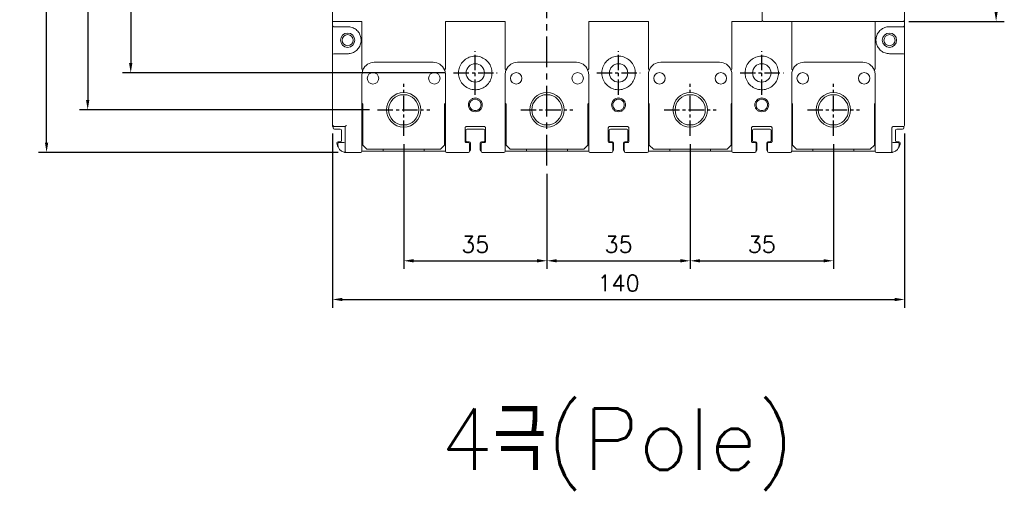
# Model space of a CAD drawing. Extents: x -408 to 2710, y -907 to 1735.
# Tile 9 of 16: x 208 to 449, y 1310 to 1424. Entities that reach past the tile are written whole.
import ezdxf

# ---------------------------------------------------------------- set-up
doc = ezdxf.new("R2010")
doc.units = 0
doc.header["$LTSCALE"] = 3
doc.header["$MEASUREMENT"] = 0
doc.linetypes.add('CENTER', pattern=[2, 1.25, -0.25, 0.25, -0.25])
doc.layers.get('0').update_dxf_attribs({"linetype": 'CONTINUOUS'})
doc.layers.get('Defpoints').update_dxf_attribs({"linetype": 'CONTINUOUS'})
doc.layers.add('cen', color=1, linetype='CENTER')
doc.layers.add('di', color=3, linetype='CONTINUOUS')
doc.styles.add('KIM', font='ROMANS.shx', dxfattribs={"height": 5, "bigfont": 'GSG1.shx'})
doc.styles.get("Standard").update_dxf_attribs({"font": 'romans.shx', "height": 4, "bigfont": 'ghs.shx'})
doc.dimstyles.new('STANDARD$0', dxfattribs={"dimtxt": 5, "dimasz": 5, "dimexe": 1, "dimexo": 2, "dimgap": 2, "dimtad": 1, "dimdec": 4, "dimzin": 12, "dimdsep": 46, "dimtxsty": 'KIM', "dimcen": -1, "dimdle": 0.1, "dimadec": 0, "dimazin": 0, "dimtfac": 1, "dimtdec": 4, "dimtmove": 0, "dimatfit": 3, "dimfxl": 0, "dimtolj": 1, "dimtzin": 0, "dimarcsym": 0})

# ---------------------------------------------------------------- blocks, each defined once
blk = doc.blocks.new('*D12')
at = {"layer": 'Defpoints', "color": 0}
for p in [(301.79, 1395.56), (336.79, 1388.31), (336.79, 1365.08)]:
    blk.add_point(p, dxfattribs=at)
at = {"layer": 'di'}
for p, q in [((301.79, 1393.56), (301.79, 1363.08)), ((336.79, 1386.31), (336.79, 1363.08)), ((304.19, 1365.08), (334.39, 1365.08))]:
    blk.add_line(p, q, dxfattribs=at)
for points in [[(304.19, 1365.48), (304.19, 1364.68), (301.79, 1365.08)], [(334.39, 1365.48), (334.39, 1364.68), (336.79, 1365.08)]]:
    blk.add_solid(points, dxfattribs=at)
at = {"layer": 'di', "insert": (319.29, 1369.08), "char_height": 4, "attachment_point": 5}
blk.add_mtext('\\A1;35', dxfattribs=at)
blk = doc.blocks.new('*D13')
at = {"layer": 'Defpoints', "color": 0}
for p in [(371.79, 1395.56), (336.79, 1365.08), (371.79, 1365.08)]:
    blk.add_point(p, dxfattribs=at)
at = {"layer": 'di'}
for p, q in [((371.79, 1393.56), (371.79, 1363.08)), ((339.19, 1365.08), (369.39, 1365.08))]:
    blk.add_line(p, q, dxfattribs=at)
for points in [[(339.19, 1365.48), (339.19, 1364.68), (336.79, 1365.08)], [(369.39, 1365.48), (369.39, 1364.68), (371.79, 1365.08)]]:
    blk.add_solid(points, dxfattribs=at)
at = {"layer": 'di', "insert": (354.29, 1369.08), "char_height": 4, "attachment_point": 5}
blk.add_mtext('\\A1;35', dxfattribs=at)
blk = doc.blocks.new('*D14')
at = {"layer": 'Defpoints', "color": 0}
for p in [(284.39, 1398.13), (424.19, 1398.13), (424.19, 1355.63)]:
    blk.add_point(p, dxfattribs=at)
at = {"layer": 'di'}
for p, q in [((284.39, 1396.13), (284.39, 1353.63)), ((424.19, 1396.13), (424.19, 1353.63)), ((286.79, 1355.63), (421.79, 1355.63))]:
    blk.add_line(p, q, dxfattribs=at)
for points in [[(286.79, 1356.03), (286.79, 1355.23), (284.39, 1355.63)], [(421.79, 1356.03), (421.79, 1355.23), (424.19, 1355.63)]]:
    blk.add_solid(points, dxfattribs=at)
at = {"layer": 'di', "insert": (354.29, 1359.63), "char_height": 4, "attachment_point": 5}
blk.add_mtext('\\A1;140', dxfattribs=at)
blk = doc.blocks.new('*D15')
at = {"layer": 'Defpoints', "color": 0}
for p in [(406.79, 1395.56), (371.79, 1365.08), (406.79, 1365.08)]:
    blk.add_point(p, dxfattribs=at)
at = {"layer": 'di'}
for p, q in [((406.79, 1393.56), (406.79, 1363.08)), ((374.19, 1365.08), (404.39, 1365.08))]:
    blk.add_line(p, q, dxfattribs=at)
for points in [[(374.19, 1365.48), (374.19, 1364.68), (371.79, 1365.08)], [(404.39, 1365.48), (404.39, 1364.68), (406.79, 1365.08)]]:
    blk.add_solid(points, dxfattribs=at)
at = {"layer": 'di', "insert": (389.29, 1369.08), "char_height": 4, "attachment_point": 5}
blk.add_mtext('\\A1;35', dxfattribs=at)
blk = doc.blocks.new('*D61')
at = {"layer": 'Defpoints', "color": 0}
for p in [(423.23, 1524.33), (423.23, 1423.53), (446.54, 1423.53)]:
    blk.add_point(p, dxfattribs=at)
at = {"layer": 'di'}
for p, q in [((425.23, 1524.33), (448.54, 1524.33)), ((446.54, 1521.93), (446.54, 1425.93)), ((425.23, 1423.53), (448.54, 1423.53))]:
    blk.add_line(p, q, dxfattribs=at)
for points in [[(446.14, 1521.93), (446.94, 1521.93), (446.54, 1524.33)], [(446.14, 1425.93), (446.94, 1425.93), (446.54, 1423.53)]]:
    blk.add_solid(points, dxfattribs=at)
at = {"layer": 'di', "insert": (442.54, 1473.93), "char_height": 4, "attachment_point": 5, "rotation": 90}
blk.add_mtext('\\A1;100', dxfattribs=at)
blk = doc.blocks.new('*D74')
at = {"layer": 'Defpoints', "color": 0}
for p in [(214.53, 1556.33), (287.79, 1556.33), (287.79, 1391.53)]:
    blk.add_point(p, dxfattribs=at)
at = {"layer": 'di'}
for p, q in [((285.79, 1556.33), (212.53, 1556.33)), ((214.53, 1393.93), (214.53, 1553.93)), ((285.79, 1391.53), (212.53, 1391.53))]:
    blk.add_line(p, q, dxfattribs=at)
for points in [[(214.13, 1553.93), (214.93, 1553.93), (214.53, 1556.33)], [(214.13, 1393.93), (214.93, 1393.93), (214.53, 1391.53)]]:
    blk.add_solid(points, dxfattribs=at)
at = {"layer": 'di', "insert": (210.53, 1473.93), "char_height": 4, "attachment_point": 5, "rotation": 90}
blk.add_mtext('\\A1;165', dxfattribs=at)
blk = doc.blocks.new('*D72')
at = {"layer": 'Defpoints', "color": 0}
for p in [(313.98, 1536.93), (235.09, 1410.93), (313.98, 1410.93)]:
    blk.add_point(p, dxfattribs=at)
at = {"layer": 'di'}
for p, q in [((311.98, 1536.93), (233.09, 1536.93)), ((235.09, 1534.53), (235.09, 1413.33)), ((311.98, 1410.93), (233.09, 1410.93))]:
    blk.add_line(p, q, dxfattribs=at)
for points in [[(234.69, 1534.53), (235.49, 1534.53), (235.09, 1536.93)], [(234.69, 1413.33), (235.49, 1413.33), (235.09, 1410.93)]]:
    blk.add_solid(points, dxfattribs=at)
at = {"layer": 'di', "insert": (231.09, 1473.93), "char_height": 4, "attachment_point": 5, "rotation": 90}
blk.add_mtext('\\A1;126', dxfattribs=at)
blk = doc.blocks.new('*D73')
at = {"layer": 'Defpoints', "color": 0}
for p in [(295.42, 1545.93), (224.58, 1401.93), (295.42, 1401.93)]:
    blk.add_point(p, dxfattribs=at)
at = {"layer": 'di'}
for p, q in [((293.42, 1545.93), (222.58, 1545.93)), ((224.58, 1543.53), (224.58, 1404.33)), ((293.42, 1401.93), (222.58, 1401.93))]:
    blk.add_line(p, q, dxfattribs=at)
for points in [[(224.18, 1543.53), (224.98, 1543.53), (224.58, 1545.93)], [(224.18, 1404.33), (224.98, 1404.33), (224.58, 1401.93)]]:
    blk.add_solid(points, dxfattribs=at)
at = {"layer": 'di', "insert": (220.58, 1473.93), "char_height": 4, "attachment_point": 5, "rotation": 90}
blk.add_mtext('\\A1;144', dxfattribs=at)

msp = doc.modelspace()

# ---------------------------------------------------------------- linework, layer by layer
at = {"color": 7, "linetype": 'Continuous', "lineweight": 15}
for p, q in [((389.385, 1423.831), (389.385, 1454.131)), ((284.385, 1423.531), (284.385, 1447.943)), ((424.185, 1447.919), (424.185, 1423.831)), ((284.385, 1422.531), (284.385, 1423.531)), ((284.385, 1423.531), (284.654, 1423.531)), ((284.385, 1422.531), (284.385, 1415.331)), ((284.654, 1423.531), (291.585, 1423.531)), ((288.085, 1422.231), (284.685, 1422.231)), ((291.585, 1423.531), (291.585, 1419.902)), ((311.985, 1423.531), (311.985, 1411.906)), ((311.985, 1423.531), (326.585, 1423.531)), ((326.585, 1423.531), (326.585, 1411.906)), ((346.985, 1423.531), (346.985, 1411.906)), ((346.985, 1423.531), (361.585, 1423.531)), ((361.585, 1423.531), (361.585, 1411.906)), ((381.985, 1423.531), (381.985, 1411.906)), ((381.985, 1423.531), (389.385, 1423.531)), ((389.385, 1423.531), (389.385, 1423.831)), ((420.685, 1423.531), (389.685, 1423.531)), ((396.585, 1423.531), (396.585, 1411.906)), ((416.985, 1423.531), (416.985, 1419.902)), ((423.885, 1422.231), (420.485, 1422.231)), ((423.885, 1423.531), (420.685, 1423.531)), ((424.185, 1423.831), (424.185, 1422.531)), ((424.185, 1415.331), (424.185, 1422.531)), ((291.585, 1419.902), (291.585, 1417.961)), ((416.985, 1419.902), (416.985, 1417.961)), ((291.585, 1417.961), (291.585, 1411.906)), ((416.985, 1417.961), (416.985, 1411.906)), ((284.385, 1397.833), (284.385, 1415.331)), ((284.685, 1415.631), (288.085, 1415.631)), ((420.485, 1415.631), (423.885, 1415.631)), ((424.185, 1415.331), (424.185, 1398.131)), ((308.985, 1413.531), (294.585, 1413.531)), ((343.985, 1413.531), (329.585, 1413.531)), ((378.985, 1413.531), (364.585, 1413.531)), ((413.985, 1413.531), (399.585, 1413.531)), ((291.585, 1410.531), (291.585, 1393.531)), ((311.985, 1393.531), (311.985, 1410.531)), ((326.585, 1410.531), (326.585, 1393.531)), ((346.985, 1393.531), (346.985, 1410.531)), ((361.585, 1410.531), (361.585, 1393.531)), ((381.985, 1393.531), (381.985, 1410.531)), ((396.585, 1410.531), (396.585, 1393.531)), ((416.985, 1393.531), (416.985, 1410.531)), ((291.585, 1403.531), (291.785, 1403.331)), ((291.785, 1393.331), (291.785, 1403.331)), ((311.785, 1403.331), (311.985, 1403.531)), ((311.785, 1403.331), (311.785, 1393.331)), ((326.585, 1403.531), (326.785, 1403.331)), ((326.785, 1393.331), (326.785, 1403.331)), ((346.785, 1403.331), (346.985, 1403.531)), ((346.785, 1403.331), (346.785, 1393.331)), ((361.585, 1403.531), (361.785, 1403.331)), ((361.785, 1393.331), (361.785, 1403.331)), ((381.785, 1403.331), (381.985, 1403.531)), ((381.785, 1403.331), (381.785, 1393.331)), ((396.585, 1403.531), (396.785, 1403.331)), ((396.785, 1393.331), (396.785, 1403.331)), ((416.785, 1403.331), (416.985, 1403.531)), ((416.785, 1403.331), (416.785, 1393.331)), ((287.485, 1397.831), (284.385, 1397.831)), ((284.585, 1397.831), (284.585, 1397.531)), ((287.485, 1393.531), (287.485, 1397.831)), ((321.485, 1397.831), (317.085, 1397.831)), ((356.485, 1397.831), (352.085, 1397.831)), ((391.485, 1397.831), (387.085, 1397.831)), ((423.885, 1397.831), (421.385, 1397.831)), ((423.985, 1397.531), (423.985, 1397.848)), ((284.885, 1397.231), (286.285, 1397.231)), ((286.585, 1394.431), (286.585, 1396.931)), ((316.785, 1397.531), (316.785, 1394.231)), ((316.985, 1396.931), (316.985, 1394.431)), ((317.285, 1397.231), (321.285, 1397.231)), ((321.585, 1394.431), (321.585, 1396.931)), ((321.785, 1394.231), (321.785, 1397.531)), ((351.785, 1397.531), (351.785, 1394.231)), ((351.985, 1396.931), (351.985, 1394.431)), ((352.285, 1397.231), (356.285, 1397.231)), ((356.585, 1394.431), (356.585, 1396.931)), ((356.785, 1394.231), (356.785, 1397.531)), ((386.785, 1397.531), (386.785, 1394.231)), ((386.985, 1396.931), (386.985, 1394.431)), ((387.285, 1397.231), (391.285, 1397.231)), ((391.585, 1394.431), (391.585, 1396.931)), ((391.785, 1394.231), (391.785, 1397.531)), ((421.085, 1397.531), (421.085, 1393.531)), ((421.985, 1396.931), (421.985, 1394.431)), ((422.285, 1397.231), (423.685, 1397.231)), ((285.685, 1393.531), (285.685, 1393.631)), ((285.785, 1394.131), (286.285, 1394.131)), ((285.985, 1393.931), (287.185, 1393.931)), ((291.785, 1393.331), (292.785, 1392.331)), ((310.785, 1392.331), (311.785, 1393.331)), ((317.085, 1393.931), (317.585, 1393.931)), ((317.285, 1394.131), (317.785, 1394.131)), ((317.885, 1393.631), (317.885, 1393.531)), ((318.085, 1393.831), (318.085, 1392.131)), ((320.485, 1392.131), (320.485, 1393.831)), ((320.685, 1393.531), (320.685, 1393.631)), ((320.785, 1394.131), (321.285, 1394.131)), ((320.985, 1393.931), (321.485, 1393.931)), ((326.785, 1393.331), (327.785, 1392.331)), ((345.785, 1392.331), (346.785, 1393.331)), ((352.085, 1393.931), (352.585, 1393.931)), ((352.285, 1394.131), (352.785, 1394.131)), ((352.885, 1393.631), (352.885, 1393.531)), ((353.085, 1393.831), (353.085, 1392.131)), ((355.485, 1392.131), (355.485, 1393.831)), ((355.685, 1393.531), (355.685, 1393.631)), ((355.785, 1394.131), (356.285, 1394.131)), ((355.985, 1393.931), (356.485, 1393.931)), ((361.785, 1393.331), (362.785, 1392.331)), ((380.785, 1392.331), (381.785, 1393.331)), ((387.085, 1393.931), (387.585, 1393.931)), ((387.285, 1394.131), (387.785, 1394.131)), ((387.885, 1393.631), (387.885, 1393.531)), ((388.085, 1393.831), (388.085, 1392.131)), ((390.485, 1392.131), (390.485, 1393.831)), ((390.685, 1393.531), (390.685, 1393.631)), ((390.785, 1394.131), (391.285, 1394.131)), ((390.985, 1393.931), (391.485, 1393.931)), ((396.785, 1393.331), (397.785, 1392.331)), ((415.785, 1392.331), (416.785, 1393.331)), ((421.385, 1393.931), (422.585, 1393.931)), ((422.285, 1394.131), (422.785, 1394.131)), ((422.885, 1393.631), (422.885, 1393.531)), ((291.285, 1391.531), (287.785, 1391.531)), ((296.785, 1391.831), (291.585, 1391.831)), ((292.785, 1392.331), (310.785, 1392.331)), ((296.785, 1392.331), (296.785, 1391.831)), ((296.785, 1391.831), (306.785, 1391.831)), ((306.785, 1391.831), (306.785, 1392.331)), ((311.985, 1391.831), (306.785, 1391.831)), ((317.585, 1391.531), (312.285, 1391.531)), ((326.285, 1391.531), (320.985, 1391.531)), ((331.785, 1391.831), (326.585, 1391.831)), ((327.785, 1392.331), (345.785, 1392.331)), ((331.785, 1392.331), (331.785, 1391.831)), ((331.785, 1391.831), (341.785, 1391.831)), ((341.785, 1391.831), (341.785, 1392.331)), ((346.985, 1391.831), (341.785, 1391.831)), ((352.585, 1391.531), (347.285, 1391.531)), ((361.285, 1391.531), (355.985, 1391.531)), ((366.785, 1391.831), (361.585, 1391.831)), ((362.785, 1392.331), (380.785, 1392.331)), ((366.785, 1392.331), (366.785, 1391.831)), ((366.785, 1391.831), (376.785, 1391.831)), ((376.785, 1391.831), (376.785, 1392.331)), ((381.985, 1391.831), (376.785, 1391.831)), ((387.585, 1391.531), (382.285, 1391.531)), ((396.285, 1391.531), (390.985, 1391.531)), ((401.785, 1391.831), (396.585, 1391.831)), ((397.785, 1392.331), (415.785, 1392.331)), ((401.785, 1392.331), (401.785, 1391.831)), ((401.785, 1391.831), (411.785, 1391.831)), ((411.785, 1391.831), (411.785, 1392.331)), ((416.985, 1391.831), (411.785, 1391.831)), ((420.785, 1391.531), (417.285, 1391.531))]:
    msp.add_line(p, q, dxfattribs=at)
for centre, radius in [((288.085, 1418.931), 1.75), ((288.085, 1418.931), 1.35), ((420.485, 1418.931), 1.75), ((420.485, 1418.931), 1.35), ((319.285, 1410.931), 2.25), ((354.285, 1410.931), 2.25), ((389.285, 1410.931), 2.25), ((294.285, 1409.631), 1.4), ((309.285, 1409.631), 1.4), ((329.285, 1409.631), 1.4), ((344.285, 1409.631), 1.4), ((364.285, 1409.631), 1.4), ((379.285, 1409.631), 1.4), ((399.285, 1409.631), 1.4), ((414.285, 1409.631), 1.4), ((301.785, 1401.931), 4.2), ((301.785, 1401.931), 3.7), ((336.785, 1401.931), 4.2), ((336.785, 1401.931), 3.7), ((371.785, 1401.931), 4.2), ((371.785, 1401.931), 3.7), ((406.785, 1401.931), 4.2), ((406.785, 1401.931), 3.7)]:
    msp.add_circle(centre, radius, dxfattribs=at)
for centre, radius, start, end in [((284.685, 1422.531), 0.3, 180, 270), ((389.685, 1423.831), 0.3, 180, 270), ((423.885, 1423.831), 0.3, 270, 0), ((423.885, 1422.531), 0.3, 270, 0), ((284.685, 1415.331), 0.3, 90, 180), ((423.885, 1415.331), 0.3, 0, 90), ((294.585, 1410.531), 3, 90, 156.08575), ((308.985, 1410.531), 3, 23.57658, 90), ((329.585, 1410.531), 3, 90, 156.42342), ((343.985, 1410.531), 3, 23.57658, 90), ((364.585, 1410.531), 3, 90, 156.42342), ((378.985, 1410.531), 3, 23.57658, 90), ((399.585, 1410.531), 3, 90, 156.42342), ((413.985, 1410.531), 3, 23.91425, 90), ((423.885, 1398.131), 0.3, 270, 0), ((284.885, 1397.531), 0.3, 180, 270), ((286.285, 1396.931), 0.3, 0, 90), ((317.285, 1396.931), 0.3, 90, 180), ((321.285, 1396.931), 0.3, 0, 90), ((352.285, 1396.931), 0.3, 90, 180), ((356.285, 1396.931), 0.3, 0, 90), ((387.285, 1396.931), 0.3, 90, 180), ((391.285, 1396.931), 0.3, 0, 90), ((422.285, 1396.931), 0.3, 90, 180), ((423.685, 1397.531), 0.3, 270, 0), ((285.785, 1393.831), 0.3, 90, 180), ((287.485, 1393.831), 2, 180, 218.86166), ((285.985, 1393.631), 0.3, 90, 180), ((287.685, 1393.531), 2, 180, 257.26199), ((286.285, 1394.431), 0.3, 270, 0), ((287.185, 1394.231), 0.3, 270, 0), ((317.285, 1394.431), 0.3, 180, 270), ((317.585, 1393.631), 0.3, 0, 90), ((317.785, 1393.831), 0.3, 0, 90), ((320.785, 1393.831), 0.3, 90, 180), ((320.985, 1393.631), 0.3, 90, 180), ((321.285, 1394.431), 0.3, 270, 0), ((352.285, 1394.431), 0.3, 180, 270), ((352.585, 1393.631), 0.3, 0, 90), ((352.785, 1393.831), 0.3, 0, 90), ((355.785, 1393.831), 0.3, 90, 180), ((355.985, 1393.631), 0.3, 90, 180), ((356.285, 1394.431), 0.3, 270, 0), ((387.285, 1394.431), 0.3, 180, 270), ((387.585, 1393.631), 0.3, 0, 90), ((387.785, 1393.831), 0.3, 0, 90), ((390.785, 1393.831), 0.3, 90, 180), ((390.985, 1393.631), 0.3, 90, 180), ((391.285, 1394.431), 0.3, 270, 0), ((421.385, 1394.231), 0.3, 180, 270), ((420.885, 1393.531), 2, 282.73801, 0), ((422.285, 1394.431), 0.3, 180, 270), ((422.585, 1393.631), 0.3, 0, 90), ((421.085, 1393.831), 2, 321.13834, 0), ((422.785, 1393.831), 0.3, 0, 90), ((287.785, 1391.831), 0.3, 180, 270), ((291.285, 1391.831), 0.3, 270, 0), ((312.285, 1391.831), 0.3, 180, 270), ((317.585, 1391.831), 0.3, 270, 0), ((317.785, 1392.131), 0.3, 270, 0), ((320.785, 1392.131), 0.3, 180, 270), ((320.985, 1391.831), 0.3, 180, 270), ((326.285, 1391.831), 0.3, 270, 0), ((347.285, 1391.831), 0.3, 180, 270), ((352.585, 1391.831), 0.3, 270, 0), ((352.785, 1392.131), 0.3, 270, 0), ((355.785, 1392.131), 0.3, 180, 270), ((355.985, 1391.831), 0.3, 180, 270), ((361.285, 1391.831), 0.3, 270, 0), ((382.285, 1391.831), 0.3, 180, 270), ((387.585, 1391.831), 0.3, 270, 0), ((387.785, 1392.131), 0.3, 270, 0), ((390.785, 1392.131), 0.3, 180, 270), ((390.985, 1391.831), 0.3, 180, 270), ((396.285, 1391.831), 0.3, 270, 0), ((417.285, 1391.831), 0.3, 180, 270), ((420.785, 1391.831), 0.3, 270, 0)]:
    msp.add_arc(centre, radius, start, end, dxfattribs=at)
for points, knots in [([(291.263, 1419.821), (291.151, 1420.12), (290.91, 1420.768), (290.176, 1421.556), (289.196, 1422.123), (288.455, 1422.195), (288.085, 1422.231)], [0, 0, 0, 0, 0.2227662, 0.4825514, 0.7412797, 1, 1, 1, 1]), ([(420.485, 1422.231), (420.363, 1422.227), (419.87, 1422.21), (419.023, 1421.959), (418.109, 1421.307), (417.549, 1420.536), (417.369, 1420.004), (417.307, 1419.821)], [0, 0, 0, 0, 0.0859932, 0.3460491, 0.606045, 0.8645341, 1, 1, 1, 1]), ([(291.263, 1418.042), (291.265, 1418.047), (291.352, 1418.363), (291.437, 1418.971), (291.317, 1419.555), (291.263, 1419.821)], [0, 0, 0, 0, 0.0093509, 0.5479633, 1, 1, 1, 1]), ([(417.307, 1419.821), (417.306, 1419.815), (417.218, 1419.5), (417.134, 1418.892), (417.253, 1418.308), (417.307, 1418.042)], [0, 0, 0, 0, 0.0093528, 0.5479652, 1, 1, 1, 1]), ([(288.085, 1415.631), (288.208, 1415.636), (288.7, 1415.652), (289.548, 1415.904), (290.462, 1416.555), (291.022, 1417.327), (291.201, 1417.859), (291.263, 1418.042)], [0, 0, 0, 0, 0.0859931, 0.3460497, 0.6060455, 0.8645339, 1, 1, 1, 1]), ([(417.307, 1418.042), (417.419, 1417.743), (417.661, 1417.095), (418.394, 1416.306), (419.375, 1415.74), (420.115, 1415.668), (420.485, 1415.631)], [0, 0, 0, 0, 0.2227658, 0.4825517, 0.7412807, 1, 1, 1, 1]), ([(323.385, 1410.931), (323.34, 1411.391), (323.25, 1412.313), (322.544, 1413.539), (321.507, 1414.47), (320.214, 1415.005), (318.816, 1415.083), (317.467, 1414.694), (316.326, 1413.881), (315.517, 1412.737), (315.177, 1411.544), (315.177, 1410.318), (315.518, 1409.122), (316.328, 1407.979), (317.468, 1407.169), (318.812, 1406.78), (320.211, 1406.857), (321.509, 1407.393), (322.546, 1408.326), (323.25, 1409.551), (323.34, 1410.471), (323.385, 1410.931)], [0, 0, 0, 0, 0.0535215, 0.1072962, 0.1608873, 0.2142999, 0.2678145, 0.3215551, 0.375293, 0.4288703, 0.4824489, 0.5175038, 0.5712443, 0.6249824, 0.6784947, 0.7319077, 0.7855019, 0.8392776, 0.892951, 0.9463972, 1, 1, 1, 1]), ([(358.385, 1410.931), (358.34, 1411.391), (358.25, 1412.313), (357.544, 1413.539), (356.507, 1414.47), (355.214, 1415.005), (353.816, 1415.083), (352.467, 1414.694), (351.326, 1413.881), (350.517, 1412.737), (350.177, 1411.544), (350.177, 1410.318), (350.518, 1409.122), (351.328, 1407.979), (352.468, 1407.169), (353.812, 1406.78), (355.211, 1406.857), (356.509, 1407.393), (357.546, 1408.326), (358.25, 1409.551), (358.34, 1410.471), (358.385, 1410.931)], [0, 0, 0, 0, 0.0535215, 0.1072962, 0.1608873, 0.2142999, 0.2678145, 0.3215551, 0.375293, 0.4288703, 0.4824489, 0.5175038, 0.5712443, 0.6249825, 0.6784946, 0.7319077, 0.785502, 0.8392776, 0.8929509, 0.9463972, 1, 1, 1, 1]), ([(393.385, 1410.931), (393.34, 1411.391), (393.25, 1412.313), (392.544, 1413.539), (391.507, 1414.47), (390.214, 1415.005), (388.816, 1415.083), (387.467, 1414.694), (386.326, 1413.881), (385.517, 1412.737), (385.177, 1411.544), (385.177, 1410.318), (385.518, 1409.122), (386.328, 1407.979), (387.468, 1407.169), (388.812, 1406.78), (390.211, 1406.857), (391.509, 1407.393), (392.546, 1408.326), (393.25, 1409.551), (393.34, 1410.471), (393.385, 1410.931)], [0, 0, 0, 0, 0.0535215, 0.1072962, 0.1608873, 0.2143, 0.2678146, 0.3215551, 0.375293, 0.4288703, 0.4824489, 0.5175038, 0.5712442, 0.6249825, 0.6784947, 0.7319077, 0.7855019, 0.8392775, 0.892951, 0.9463972, 1, 1, 1, 1]), ([(291.599, 1411.863), (291.597, 1411.864), (291.594, 1411.866), (291.589, 1411.874), (291.586, 1411.887), (291.585, 1411.899), (291.585, 1411.906)], [0, 0, 0, 0, 0.11799722, 0.26700402, 0.55024109, 1, 1, 1, 1]), ([(291.843, 1411.747), (291.811, 1411.672), (291.65, 1411.288), (291.614, 1410.868), (291.585, 1410.531)], [0, 0, 0, 0, 0.1968107, 1, 1, 1, 1]), ([(291.599, 1411.863), (291.629, 1411.849), (291.69, 1411.822), (291.766, 1411.787), (291.821, 1411.761), (291.839, 1411.75), (291.843, 1411.748), (291.843, 1411.748), (291.843, 1411.747)], [0, 0, 0, 0, 0.22950765, 0.45901131, 0.68854732, 0.91814709, 0.9646001, 1, 1, 1, 1]), ([(311.965, 1411.842), (311.935, 1411.829), (311.875, 1411.802), (311.801, 1411.768), (311.75, 1411.742), (311.735, 1411.733), (311.735, 1411.731), (311.735, 1411.731)], [0, 0, 0, 0, 0.2372649, 0.4745247, 0.7118634, 0.9696105, 1, 1, 1, 1]), ([(311.985, 1410.531), (311.957, 1410.866), (311.921, 1411.28), (311.765, 1411.659), (311.735, 1411.731)], [0, 0, 0, 0, 0.8100253, 1, 1, 1, 1]), ([(311.985, 1411.906), (311.985, 1411.898), (311.985, 1411.883), (311.981, 1411.863), (311.975, 1411.851), (311.97, 1411.845), (311.966, 1411.843), (311.965, 1411.842)], [0, 0, 0, 0, 0.3292579, 0.679718, 0.8200395, 0.9366362, 1, 1, 1, 1]), ([(326.606, 1411.842), (326.603, 1411.844), (326.598, 1411.847), (326.592, 1411.857), (326.586, 1411.877), (326.585, 1411.895), (326.585, 1411.906)], [0, 0, 0, 0, 0.1080101, 0.2482021, 0.5100032, 1, 1, 1, 1]), ([(326.836, 1411.731), (326.806, 1411.659), (326.649, 1411.28), (326.614, 1410.866), (326.585, 1410.531)], [0, 0, 0, 0, 0.1899747, 1, 1, 1, 1]), ([(326.606, 1411.842), (326.636, 1411.829), (326.696, 1411.802), (326.769, 1411.768), (326.821, 1411.742), (326.836, 1411.733), (326.836, 1411.731), (326.836, 1411.731)], [0, 0, 0, 0, 0.237263, 0.4745259, 0.7118635, 0.9696105, 1, 1, 1, 1]), ([(346.965, 1411.842), (346.935, 1411.829), (346.875, 1411.802), (346.801, 1411.768), (346.75, 1411.742), (346.735, 1411.733), (346.735, 1411.731), (346.735, 1411.731)], [0, 0, 0, 0, 0.2372646, 0.4745272, 0.7118634, 0.9696105, 1, 1, 1, 1]), ([(346.985, 1410.531), (346.957, 1410.866), (346.921, 1411.28), (346.765, 1411.659), (346.735, 1411.731)], [0, 0, 0, 0, 0.8100251, 1, 1, 1, 1]), ([(346.985, 1411.906), (346.985, 1411.898), (346.985, 1411.883), (346.981, 1411.863), (346.975, 1411.851), (346.97, 1411.845), (346.966, 1411.843), (346.965, 1411.842)], [0, 0, 0, 0, 0.3292644, 0.6797306, 0.8200545, 0.936635, 1, 1, 1, 1]), ([(361.606, 1411.842), (361.603, 1411.844), (361.598, 1411.847), (361.592, 1411.857), (361.586, 1411.877), (361.585, 1411.895), (361.585, 1411.906)], [0, 0, 0, 0, 0.1079992, 0.2482065, 0.5100034, 1, 1, 1, 1]), ([(361.836, 1411.731), (361.806, 1411.659), (361.649, 1411.28), (361.614, 1410.866), (361.585, 1410.531)], [0, 0, 0, 0, 0.1899747, 1, 1, 1, 1]), ([(361.606, 1411.842), (361.636, 1411.829), (361.696, 1411.802), (361.769, 1411.768), (361.821, 1411.742), (361.836, 1411.733), (361.836, 1411.731), (361.836, 1411.731)], [0, 0, 0, 0, 0.2372649, 0.4745247, 0.7118634, 0.9696105, 1, 1, 1, 1]), ([(381.965, 1411.842), (381.935, 1411.829), (381.875, 1411.802), (381.801, 1411.768), (381.75, 1411.742), (381.735, 1411.733), (381.735, 1411.731), (381.735, 1411.731)], [0, 0, 0, 0, 0.2372641, 0.4745294, 0.7118652, 0.9696106, 1, 1, 1, 1]), ([(381.985, 1410.531), (381.957, 1410.866), (381.921, 1411.28), (381.765, 1411.659), (381.735, 1411.731)], [0, 0, 0, 0, 0.8100253, 1, 1, 1, 1]), ([(381.985, 1411.906), (381.985, 1411.898), (381.985, 1411.883), (381.981, 1411.863), (381.975, 1411.851), (381.97, 1411.845), (381.966, 1411.843), (381.965, 1411.842)], [0, 0, 0, 0, 0.3292675, 0.6797436, 0.820057, 0.936657, 1, 1, 1, 1]), ([(396.606, 1411.842), (396.603, 1411.844), (396.598, 1411.847), (396.592, 1411.857), (396.586, 1411.877), (396.585, 1411.895), (396.585, 1411.906)], [0, 0, 0, 0, 0.1079994, 0.2482071, 0.5100045, 1, 1, 1, 1]), ([(396.836, 1411.731), (396.806, 1411.659), (396.649, 1411.28), (396.614, 1410.866), (396.585, 1410.531)], [0, 0, 0, 0, 0.1899748, 1, 1, 1, 1]), ([(396.606, 1411.842), (396.636, 1411.829), (396.696, 1411.802), (396.769, 1411.768), (396.821, 1411.742), (396.836, 1411.733), (396.836, 1411.731), (396.836, 1411.731)], [0, 0, 0, 0, 0.2372652, 0.4745253, 0.7118622, 0.9696105, 1, 1, 1, 1]), ([(416.971, 1411.863), (416.941, 1411.849), (416.88, 1411.822), (416.804, 1411.787), (416.75, 1411.761), (416.731, 1411.75), (416.728, 1411.748), (416.728, 1411.748), (416.728, 1411.747)], [0, 0, 0, 0, 0.2295139, 0.4590099, 0.6885492, 0.9181477, 0.9646004, 1, 1, 1, 1]), ([(416.985, 1410.531), (416.956, 1410.868), (416.92, 1411.288), (416.759, 1411.672), (416.728, 1411.747)], [0, 0, 0, 0, 0.8031902, 1, 1, 1, 1]), ([(416.985, 1411.906), (416.985, 1411.901), (416.985, 1411.89), (416.982, 1411.877), (416.978, 1411.868), (416.975, 1411.865), (416.972, 1411.863), (416.971, 1411.863)], [0, 0, 0, 0, 0.3301535, 0.6818365, 0.8228775, 0.9397703, 1, 1, 1, 1]), ([(319.285, 1401.443), (319.062, 1401.466), (318.615, 1401.511), (318.057, 1401.912), (317.666, 1402.463), (317.547, 1403.131), (317.665, 1403.798), (318.056, 1404.353), (318.614, 1404.741), (319.285, 1404.859), (319.956, 1404.741), (320.514, 1404.353), (320.905, 1403.798), (321.024, 1403.131), (320.905, 1402.463), (320.514, 1401.912), (319.956, 1401.511), (319.509, 1401.466), (319.285, 1401.443)], [0, 0, 0, 0, 0.0626625, 0.1252569, 0.1876091, 0.2499117, 0.3122306, 0.3746642, 0.4372713, 0.499994, 0.5626694, 0.6253258, 0.687682, 0.7500702, 0.8123041, 0.8747302, 0.9373543, 1, 1, 1, 1]), ([(319.285, 1401.731), (319.446, 1401.747), (319.704, 1401.772), (320.035, 1401.937), (320.284, 1402.132), (320.481, 1402.381), (320.64, 1402.712), (320.713, 1403.131), (320.64, 1403.549), (320.481, 1403.881), (320.285, 1404.13), (320.036, 1404.327), (319.704, 1404.486), (319.285, 1404.559), (318.866, 1404.486), (318.535, 1404.327), (318.286, 1404.13), (318.089, 1403.881), (317.93, 1403.55), (317.857, 1403.131), (317.93, 1402.712), (318.09, 1402.381), (318.286, 1402.132), (318.535, 1401.937), (318.866, 1401.772), (319.125, 1401.747), (319.285, 1401.731)], [0, 0, 0, 0, 0.0546307, 0.0878808, 0.1250146, 0.1621269, 0.1953515, 0.2499171, 0.3045107, 0.3377655, 0.3749181, 0.4120989, 0.4453755, 0.4999997, 0.5545884, 0.5878732, 0.6250791, 0.6622073, 0.6954539, 0.7500847, 0.8046157, 0.837848, 0.8749868, 0.9121204, 0.9453703, 1, 1, 1, 1]), ([(354.285, 1401.443), (354.062, 1401.466), (353.615, 1401.511), (353.057, 1401.912), (352.666, 1402.463), (352.547, 1403.131), (352.665, 1403.798), (353.056, 1404.353), (353.614, 1404.741), (354.285, 1404.859), (354.956, 1404.741), (355.514, 1404.353), (355.905, 1403.798), (356.024, 1403.131), (355.905, 1402.463), (355.514, 1401.912), (354.956, 1401.511), (354.509, 1401.466), (354.285, 1401.443)], [0, 0, 0, 0, 0.0626624, 0.1252567, 0.1876089, 0.2499115, 0.3122304, 0.374664, 0.4372711, 0.4999939, 0.5626692, 0.6253256, 0.6876819, 0.7500701, 0.8123039, 0.87473, 0.9373542, 1, 1, 1, 1]), ([(354.285, 1401.731), (354.446, 1401.747), (354.704, 1401.772), (355.035, 1401.937), (355.284, 1402.132), (355.481, 1402.381), (355.64, 1402.712), (355.713, 1403.131), (355.64, 1403.549), (355.481, 1403.881), (355.285, 1404.13), (355.036, 1404.327), (354.704, 1404.486), (354.285, 1404.559), (353.866, 1404.486), (353.535, 1404.327), (353.286, 1404.13), (353.089, 1403.881), (352.93, 1403.55), (352.857, 1403.131), (352.93, 1402.712), (353.09, 1402.381), (353.286, 1402.132), (353.535, 1401.937), (353.866, 1401.772), (354.125, 1401.747), (354.285, 1401.731)], [0, 0, 0, 0, 0.0546309, 0.087881, 0.1250148, 0.1621271, 0.1953517, 0.2499173, 0.3045109, 0.3377657, 0.3749183, 0.4120991, 0.4453757, 0.5, 0.5545886, 0.5878734, 0.6250794, 0.6622075, 0.6954542, 0.7500849, 0.8046159, 0.8378482, 0.874987, 0.9121206, 0.9453705, 1, 1, 1, 1]), ([(389.285, 1401.443), (389.062, 1401.466), (388.615, 1401.511), (388.057, 1401.912), (387.666, 1402.463), (387.547, 1403.131), (387.665, 1403.798), (388.056, 1404.353), (388.614, 1404.741), (389.285, 1404.859), (389.956, 1404.741), (390.514, 1404.353), (390.905, 1403.798), (391.024, 1403.131), (390.905, 1402.463), (390.514, 1401.912), (389.956, 1401.511), (389.509, 1401.466), (389.285, 1401.443)], [0, 0, 0, 0, 0.06266255, 0.12525695, 0.18760916, 0.24991175, 0.31223073, 0.3746644, 0.43727126, 0.499994, 0.56266956, 0.62532582, 0.68768208, 0.75007033, 0.8123042, 0.87473031, 0.93735451, 1, 1, 1, 1]), ([(389.285, 1401.731), (389.446, 1401.747), (389.704, 1401.772), (390.035, 1401.937), (390.284, 1402.132), (390.481, 1402.381), (390.64, 1402.712), (390.713, 1403.131), (390.64, 1403.549), (390.481, 1403.881), (390.285, 1404.13), (390.036, 1404.327), (389.704, 1404.486), (389.285, 1404.559), (388.866, 1404.486), (388.535, 1404.327), (388.286, 1404.13), (388.089, 1403.881), (387.93, 1403.55), (387.857, 1403.131), (387.93, 1402.712), (388.09, 1402.381), (388.286, 1402.132), (388.535, 1401.937), (388.866, 1401.772), (389.125, 1401.747), (389.285, 1401.731)], [0, 0, 0, 0, 0.0546307, 0.0878806, 0.1250146, 0.1621269, 0.1953515, 0.2499171, 0.3045107, 0.3377653, 0.3749181, 0.4120989, 0.4453754, 0.4999999, 0.5545883, 0.5878729, 0.625079, 0.6622072, 0.6954539, 0.7500847, 0.8046157, 0.8378482, 0.8749869, 0.9121204, 0.9453703, 1, 1, 1, 1]), ([(284.385, 1397.833), (284.388, 1397.839), (284.392, 1397.849), (284.431, 1397.896), (284.501, 1397.974), (284.583, 1398.059), (284.639, 1398.115), (284.654, 1398.131), (284.654, 1398.131)], [0, 0, 0, 0, 0.1589872, 0.3169054, 0.5561242, 0.8813329, 0.9935584, 1, 1, 1, 1]), ([(287.485, 1397.831), (287.487, 1397.834), (287.492, 1397.839), (287.527, 1397.875), (287.59, 1397.939), (287.681, 1398.029), (287.75, 1398.098), (287.782, 1398.131), (287.783, 1398.131)], [0, 0, 0, 0, 0.14152938, 0.28236146, 0.48254377, 0.75950652, 0.99388472, 1, 1, 1, 1]), ([(316.785, 1397.531), (316.788, 1397.565), (316.795, 1397.632), (316.847, 1397.722), (316.923, 1397.79), (317.007, 1397.826), (317.063, 1397.83), (317.085, 1397.831)], [0, 0, 0, 0, 0.21377776, 0.42779968, 0.64235645, 0.8574934, 1, 1, 1, 1]), ([(321.485, 1397.831), (321.519, 1397.828), (321.586, 1397.821), (321.676, 1397.77), (321.744, 1397.693), (321.78, 1397.609), (321.784, 1397.553), (321.785, 1397.531)], [0, 0, 0, 0, 0.2154048, 0.430751, 0.6457709, 0.8601704, 1, 1, 1, 1]), ([(351.785, 1397.531), (351.788, 1397.565), (351.795, 1397.632), (351.847, 1397.722), (351.923, 1397.79), (352.007, 1397.826), (352.063, 1397.83), (352.085, 1397.831)], [0, 0, 0, 0, 0.2137779, 0.4278023, 0.6423595, 0.857497, 1, 1, 1, 1]), ([(356.485, 1397.831), (356.519, 1397.828), (356.586, 1397.821), (356.676, 1397.77), (356.744, 1397.693), (356.78, 1397.609), (356.784, 1397.553), (356.785, 1397.531)], [0, 0, 0, 0, 0.2154047, 0.4307508, 0.6457719, 0.8601705, 1, 1, 1, 1]), ([(386.785, 1397.531), (386.788, 1397.565), (386.795, 1397.632), (386.847, 1397.722), (386.923, 1397.79), (387.007, 1397.826), (387.063, 1397.83), (387.085, 1397.831)], [0, 0, 0, 0, 0.2137782, 0.4278024, 0.6423596, 0.857497, 1, 1, 1, 1]), ([(391.485, 1397.831), (391.519, 1397.828), (391.586, 1397.821), (391.676, 1397.77), (391.744, 1397.693), (391.78, 1397.609), (391.784, 1397.553), (391.785, 1397.531)], [0, 0, 0, 0, 0.2154054, 0.43074883, 0.64577067, 0.86017004, 1, 1, 1, 1]), ([(421.085, 1397.531), (421.088, 1397.565), (421.095, 1397.633), (421.147, 1397.722), (421.223, 1397.79), (421.307, 1397.826), (421.363, 1397.83), (421.385, 1397.831)], [0, 0, 0, 0, 0.2146156, 0.4292447, 0.6438919, 0.8585905, 1, 1, 1, 1]), ([(287.485, 1391.831), (287.485, 1391.84), (287.485, 1391.86), (287.485, 1392.064), (287.485, 1392.449), (287.485, 1392.958), (287.485, 1393.34), (287.485, 1393.531)], [0, 0, 0, 0, 0.1412382, 0.3559327, 0.5706231, 0.78531, 1, 1, 1, 1]), ([(291.585, 1393.531), (291.585, 1393.409), (291.585, 1393.096), (291.585, 1392.618), (291.585, 1392.184), (291.585, 1391.888), (291.585, 1391.85), (291.585, 1391.831)], [0, 0, 0, 0, 0.137452, 0.3519143, 0.5675312, 0.7837769, 1, 1, 1, 1]), ([(311.985, 1391.831), (311.985, 1391.84), (311.985, 1391.863), (311.985, 1392.074), (311.985, 1392.458), (311.985, 1392.963), (311.985, 1393.342), (311.985, 1393.531)], [0, 0, 0, 0, 0.15009441, 0.3650111, 0.57741866, 0.78868883, 1, 1, 1, 1]), ([(317.085, 1393.931), (317.051, 1393.935), (316.984, 1393.941), (316.894, 1393.993), (316.826, 1394.069), (316.79, 1394.154), (316.787, 1394.209), (316.785, 1394.231)], [0, 0, 0, 0, 0.2154079, 0.4307499, 0.645773, 0.8601709, 1, 1, 1, 1]), ([(317.885, 1393.531), (317.885, 1393.406), (317.885, 1393.091), (317.885, 1392.613), (317.885, 1392.181), (317.885, 1391.888), (317.885, 1391.85), (317.885, 1391.831)], [0, 0, 0, 0, 0.140715, 0.3553805, 0.5702025, 0.7851018, 1, 1, 1, 1]), ([(320.685, 1391.831), (320.685, 1391.84), (320.685, 1391.86), (320.685, 1392.065), (320.685, 1392.449), (320.685, 1392.958), (320.685, 1393.34), (320.685, 1393.531)], [0, 0, 0, 0, 0.1417401, 0.356451, 0.5710119, 0.7855028, 1, 1, 1, 1]), ([(321.785, 1394.231), (321.782, 1394.198), (321.775, 1394.13), (321.724, 1394.04), (321.648, 1393.973), (321.563, 1393.937), (321.507, 1393.933), (321.485, 1393.931)], [0, 0, 0, 0, 0.2137781, 0.4278017, 0.6423592, 0.8574968, 1, 1, 1, 1]), ([(326.585, 1393.531), (326.585, 1393.413), (326.585, 1393.104), (326.585, 1392.627), (326.585, 1392.188), (326.585, 1391.889), (326.585, 1391.85), (326.585, 1391.831)], [0, 0, 0, 0, 0.1324431, 0.3466024, 0.5634526, 0.781752, 1, 1, 1, 1]), ([(346.985, 1391.831), (346.985, 1391.84), (346.985, 1391.863), (346.985, 1392.074), (346.985, 1392.458), (346.985, 1392.963), (346.985, 1393.342), (346.985, 1393.531)], [0, 0, 0, 0, 0.15009441, 0.3650111, 0.57741866, 0.78868883, 1, 1, 1, 1]), ([(352.085, 1393.931), (352.051, 1393.935), (351.984, 1393.941), (351.894, 1393.993), (351.826, 1394.069), (351.79, 1394.154), (351.787, 1394.209), (351.785, 1394.231)], [0, 0, 0, 0, 0.2154045, 0.4307505, 0.6457714, 0.8601706, 1, 1, 1, 1]), ([(352.885, 1393.531), (352.885, 1393.406), (352.885, 1393.091), (352.885, 1392.613), (352.885, 1392.181), (352.885, 1391.888), (352.885, 1391.85), (352.885, 1391.831)], [0, 0, 0, 0, 0.140715, 0.3553805, 0.5702025, 0.7851018, 1, 1, 1, 1]), ([(355.685, 1391.831), (355.685, 1391.84), (355.685, 1391.86), (355.685, 1392.065), (355.685, 1392.449), (355.685, 1392.958), (355.685, 1393.34), (355.685, 1393.531)], [0, 0, 0, 0, 0.1417401, 0.356451, 0.5710119, 0.7855028, 1, 1, 1, 1]), ([(356.785, 1394.231), (356.782, 1394.198), (356.775, 1394.13), (356.724, 1394.04), (356.648, 1393.973), (356.563, 1393.937), (356.507, 1393.933), (356.485, 1393.931)], [0, 0, 0, 0, 0.21377766, 0.42780207, 0.64235941, 0.85749693, 1, 1, 1, 1]), ([(361.585, 1393.531), (361.585, 1393.413), (361.585, 1393.104), (361.585, 1392.627), (361.585, 1392.188), (361.585, 1391.889), (361.585, 1391.85), (361.585, 1391.831)], [0, 0, 0, 0, 0.1324431, 0.3466024, 0.5634526, 0.781752, 1, 1, 1, 1]), ([(381.985, 1391.831), (381.985, 1391.84), (381.985, 1391.863), (381.985, 1392.074), (381.985, 1392.458), (381.985, 1392.963), (381.985, 1393.342), (381.985, 1393.531)], [0, 0, 0, 0, 0.15009441, 0.3650111, 0.57741866, 0.78868883, 1, 1, 1, 1]), ([(387.085, 1393.931), (387.051, 1393.935), (386.984, 1393.941), (386.894, 1393.993), (386.826, 1394.069), (386.79, 1394.154), (386.787, 1394.209), (386.785, 1394.231)], [0, 0, 0, 0, 0.2154039, 0.4307528, 0.6457731, 0.860171, 1, 1, 1, 1]), ([(387.885, 1393.531), (387.885, 1393.406), (387.885, 1393.091), (387.885, 1392.613), (387.885, 1392.181), (387.885, 1391.888), (387.885, 1391.85), (387.885, 1391.831)], [0, 0, 0, 0, 0.140715, 0.3553805, 0.5702025, 0.7851018, 1, 1, 1, 1]), ([(390.685, 1391.831), (390.685, 1391.84), (390.685, 1391.86), (390.685, 1392.065), (390.685, 1392.449), (390.685, 1392.958), (390.685, 1393.34), (390.685, 1393.531)], [0, 0, 0, 0, 0.1417401, 0.356451, 0.5710119, 0.7855028, 1, 1, 1, 1]), ([(391.785, 1394.231), (391.782, 1394.198), (391.775, 1394.13), (391.724, 1394.04), (391.648, 1393.973), (391.563, 1393.937), (391.507, 1393.933), (391.485, 1393.931)], [0, 0, 0, 0, 0.2137771, 0.4278017, 0.6423592, 0.8574968, 1, 1, 1, 1]), ([(396.585, 1393.531), (396.585, 1393.413), (396.585, 1393.104), (396.585, 1392.627), (396.585, 1392.188), (396.585, 1391.889), (396.585, 1391.85), (396.585, 1391.831)], [0, 0, 0, 0, 0.1324431, 0.3466024, 0.5634526, 0.781752, 1, 1, 1, 1]), ([(416.985, 1391.831), (416.985, 1391.84), (416.985, 1391.861), (416.985, 1392.068), (416.985, 1392.453), (416.985, 1392.96), (416.985, 1393.341), (416.985, 1393.531)], [0, 0, 0, 0, 0.1450561, 0.359842, 0.573548, 0.7867639, 1, 1, 1, 1]), ([(421.085, 1393.531), (421.085, 1393.34), (421.085, 1392.958), (421.085, 1392.449), (421.085, 1392.064), (421.085, 1391.86), (421.085, 1391.84), (421.085, 1391.831)], [0, 0, 0, 0, 0.21469, 0.4293769, 0.6440673, 0.8587618, 1, 1, 1, 1]), ([(287.685, 1391.531), (287.675, 1391.531), (287.63, 1391.532), (287.532, 1391.536), (287.389, 1391.551), (287.29, 1391.571), (287.244, 1391.581)], [0, 0, 0, 0, 0.0966548, 0.4144538, 0.7273244, 1, 1, 1, 1]), ([(287.785, 1391.531), (287.785, 1391.531), (287.769, 1391.531), (287.739, 1391.531), (287.703, 1391.531), (287.685, 1391.531)], [0, 0, 0, 0, 0.0196403, 0.5115554, 1, 1, 1, 1]), ([(420.885, 1391.531), (420.867, 1391.531), (420.831, 1391.531), (420.801, 1391.531), (420.786, 1391.531), (420.785, 1391.531)], [0, 0, 0, 0, 0.4884446, 0.9803597, 1, 1, 1, 1]), ([(421.326, 1391.581), (421.282, 1391.571), (421.183, 1391.551), (421.021, 1391.534), (420.934, 1391.532), (420.885, 1391.531)], [0, 0, 0, 0, 0.2651519, 0.5903349, 1, 1, 1, 1])]:
    msp.add_open_spline(points, degree=3, knots=knots, dxfattribs=at)
at = {"layer": 'cen', "ltscale": 2}
msp.add_line((336.785, 1388.308), (336.785, 1567.125), dxfattribs=at)
at = {"layer": 'cen'}
for p, q in [((319.285, 1405.624), (319.285, 1416.239)), ((354.285, 1405.624), (354.285, 1416.239)), ((389.285, 1405.624), (389.285, 1416.239)), ((313.978, 1410.931), (324.592, 1410.931)), ((348.978, 1410.931), (359.592, 1410.931)), ((383.978, 1410.931), (394.592, 1410.931)), ((301.785, 1395.563), (301.785, 1408.3)), ((371.785, 1395.563), (371.785, 1408.3)), ((406.785, 1395.563), (406.785, 1408.3)), ((295.416, 1401.931), (308.154, 1401.931)), ((330.416, 1401.931), (343.154, 1401.931)), ((365.416, 1401.931), (378.154, 1401.931)), ((400.416, 1401.931), (413.154, 1401.931))]:
    msp.add_line(p, q, dxfattribs=at)

# ---------------------------------------------------------------- texts
at = {"layer": 'di', "insert": (310.733, 1329.04), "char_height": 15, "width": 116.39597, "attachment_point": 1}
msp.add_mtext('{\\Fromans,hgs|c129;4극(Pole)}', dxfattribs=at)

# ---------------------------------------------------------------- dimensions: what is measured, and where the dimension line sits
at = {"layer": 'di'}
dim = msp.add_linear_dim(base=(214.532, 1556.331), p1=(287.785, 1391.531), p2=(287.785, 1556.331), angle=90, text='165', dimstyle='STANDARD$0', override={"dimtxt": 4, "dimasz": 2.4, "dimexe": 2, "dimdec": 2, "dimzin": 8, "dimtxsty": 'Standard', "dimcen": 0, "dimdle": 0, "dimclrd": 256, "dimclre": 256, "dimclrt": 256, "dimadec": 2, "dimazin": 2, "dimtfac": 0.6, "dimtdec": 2, "dimtzin": 8, "dimlwd": 65535, "dimlwe": 65535}, dxfattribs=at)
dim.commit()
dim.dimension.update_dxf_attribs({"geometry": '*D74', "text_midpoint": (214.532, 1473.931), "dimtype": 160})
for base, p1, p2, picture, middle in [((224.58, 1401.931), (295.416, 1545.931), (295.416, 1401.931), '*D73', (224.58, 1473.931)), ((235.087, 1410.931), (313.978, 1536.931), (313.978, 1410.931), '*D72', (235.087, 1473.931))]:
    dim = msp.add_linear_dim(base=base, p1=p1, p2=p2, angle=90, dimstyle='STANDARD$0', override={"dimtxt": 4, "dimasz": 2.4, "dimexe": 2, "dimdec": 2, "dimzin": 8, "dimtxsty": 'Standard', "dimcen": 0, "dimdle": 0, "dimclrd": 256, "dimclre": 256, "dimclrt": 256, "dimadec": 2, "dimazin": 2, "dimtfac": 0.6, "dimtdec": 2, "dimtzin": 8, "dimlwd": 65535, "dimlwe": 65535}, dxfattribs=at)
    dim.commit()
    dim.dimension.update_dxf_attribs({"geometry": picture, "text_midpoint": middle, "dimtype": 160})
dim = msp.add_linear_dim(base=(446.539, 1423.531), p1=(423.227, 1524.331), p2=(423.227, 1423.531), angle=90, text='100', dimstyle='STANDARD$0', override={"dimtxt": 4, "dimasz": 2.4, "dimexe": 2, "dimdec": 2, "dimzin": 8, "dimtxsty": 'Standard', "dimcen": 0, "dimdle": 0, "dimclrd": 256, "dimclre": 256, "dimclrt": 256, "dimadec": 2, "dimazin": 2, "dimtfac": 0.6, "dimtdec": 2, "dimtzin": 8, "dimlwd": 65535, "dimlwe": 65535}, dxfattribs=at)
dim.commit()
dim.dimension.update_dxf_attribs({"geometry": '*D61', "text_midpoint": (442.539, 1473.931)})
dim = msp.add_linear_dim(base=(424.185, 1355.632), p1=(284.385, 1398.131), p2=(424.185, 1398.131), text='140', dimstyle='STANDARD$0', override={"dimtxt": 4, "dimasz": 2.4, "dimexe": 2, "dimdec": 2, "dimzin": 8, "dimtxsty": 'Standard', "dimcen": 0, "dimdle": 0, "dimclrd": 256, "dimclre": 256, "dimclrt": 256, "dimadec": 2, "dimazin": 2, "dimtfac": 0.6, "dimtdec": 2, "dimtzin": 8, "dimlwd": 65535, "dimlwe": 65535}, dxfattribs=at)
dim.commit()
dim.dimension.update_dxf_attribs({"geometry": '*D14', "text_midpoint": (354.285, 1355.632), "dimtype": 160})
dim = msp.add_linear_dim(base=(336.785, 1365.079), p1=(301.785, 1395.563), p2=(336.785, 1388.308), dimstyle='STANDARD$0', override={"dimtxt": 4, "dimasz": 2.4, "dimexe": 2, "dimdec": 2, "dimzin": 8, "dimtxsty": 'Standard', "dimcen": 0, "dimdle": 0, "dimclrd": 256, "dimclre": 256, "dimclrt": 256, "dimadec": 2, "dimazin": 2, "dimtfac": 0.6, "dimtdec": 2, "dimtzin": 8, "dimlwd": 65535, "dimlwe": 65535}, dxfattribs=at)
dim.commit()
dim.dimension.update_dxf_attribs({"geometry": '*D12', "text_midpoint": (319.285, 1365.079), "dimtype": 160})
for base, p1, p2, picture, middle in [((371.785, 1365.079), (336.785, 1365.079), (371.785, 1395.563), '*D13', (354.285, 1369.079)), ((406.785, 1365.079), (371.785, 1365.079), (406.785, 1395.563), '*D15', (389.285, 1369.079))]:
    dim = msp.add_linear_dim(base=base, p1=p1, p2=p2, dimstyle='STANDARD$0', override={"dimtxt": 4, "dimasz": 2.4, "dimexe": 2, "dimdec": 2, "dimzin": 8, "dimtxsty": 'Standard', "dimcen": 0, "dimdle": 0, "dimclrd": 256, "dimclre": 256, "dimclrt": 256, "dimadec": 2, "dimazin": 2, "dimtfac": 0.6, "dimtdec": 2, "dimtzin": 8, "dimlwd": 65535, "dimlwe": 65535}, dxfattribs=at)
    dim.commit()
    dim.dimension.update_dxf_attribs({"geometry": picture, "text_midpoint": middle})

doc.saveas('drawing.dxf')
